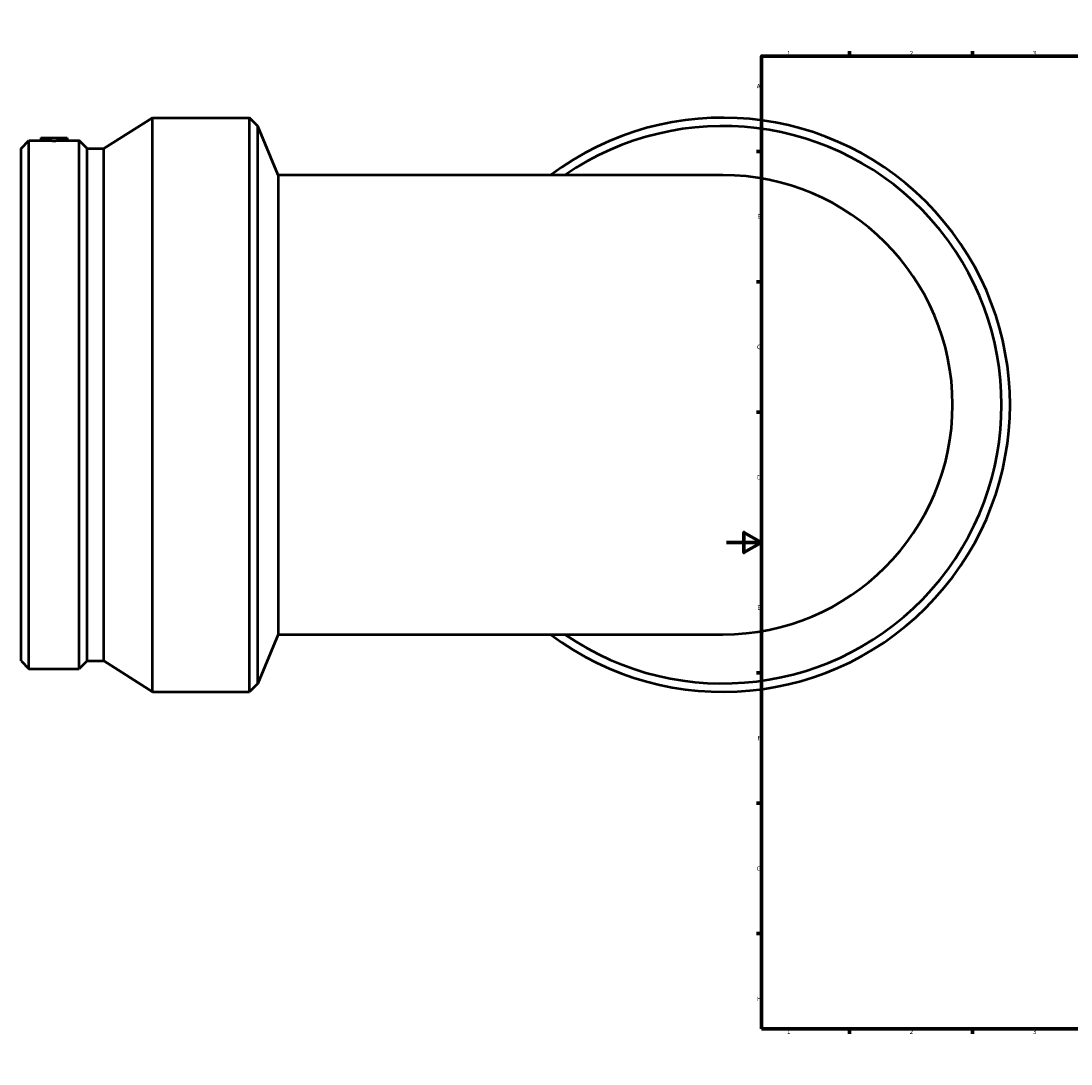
# Model space of a CAD drawing. Header units: millimetres. Extents: x -703 to 1635, y -454 to 1360.
# Tile 1 of 7: x -402 to 196, y 0 to 594. Entities that reach past the tile are written whole.
import ezdxf

# ---------------------------------------------------------------- set-up
doc = ezdxf.new("R2010")
doc.units = ezdxf.units.MM
doc.layers.add('Border (ISO)', color=7, linetype='Continuous', lineweight=70)
doc.layers.add('Visible (ISO)', color=7, linetype='Continuous', lineweight=50)
doc.styles.add('Note Text (ISO)', font='tahoma.ttf')

# ---------------------------------------------------------------- blocks, each defined once
blk = doc.blocks.new('Borders Default Border')
at = {"layer": 'Border (ISO)'}
for p, q in [((70.08, 574), (70.08, 576.9)), ((140.17, 574), (140.17, 576.9)), ((210.25, 574), (210.25, 576.9)), ((280.33, 574), (280.33, 576.9)), ((350.42, 574), (350.42, 576.9)), ((490.58, 574), (490.58, 576.9)), ((560.67, 574), (560.67, 576.9)), ((630.75, 574), (630.75, 576.9)), ((700.83, 574), (700.83, 576.9)), ((770.92, 574), (770.92, 576.9)), ((20, 519.75), (17.1, 519.75)), ((821, 519.75), (823.9, 519.75)), ((20, 445.5), (17.1, 445.5)), ((821, 445.5), (823.9, 445.5)), ((20, 371.25), (17.1, 371.25)), ((821, 371.25), (823.9, 371.25)), ((20, 222.75), (17.1, 222.75)), ((821, 222.75), (823.9, 222.75)), ((20, 148.5), (17.1, 148.5)), ((821, 148.5), (823.9, 148.5)), ((20, 74.25), (17.1, 74.25)), ((821, 74.25), (823.9, 74.25)), ((70.08, 20), (70.08, 17.1)), ((140.17, 20), (140.17, 17.1)), ((210.25, 20), (210.25, 17.1)), ((280.33, 20), (280.33, 17.1)), ((350.42, 20), (350.42, 17.1)), ((490.58, 20), (490.58, 17.1)), ((560.67, 20), (560.67, 17.1)), ((630.75, 20), (630.75, 17.1)), ((700.83, 20), (700.83, 17.1)), ((770.92, 20), (770.92, 17.1))]:
    blk.add_line(p, q, dxfattribs=at)
at = {"layer": 'Border (ISO)', "flags": 128}
for points in [[(420.5, 594), (420.5, 574), (414.73, 584), (426.27, 584), (420.5, 574)], [(20, 20), (20, 574), (821, 574), (821, 20), (20, 20)], [(0, 297), (20, 297), (10, 302.77), (10, 291.23), (20, 297)], [(841, 297), (821, 297), (831, 302.77), (831, 291.23), (821, 297)], [(420.5, 0), (420.5, 20), (414.73, 10), (426.27, 10), (420.5, 20)]]:
    blk.add_lwpolyline(points, dxfattribs=at)
at = {"layer": 'Border (ISO)', "color": 232, "true_color": 0xca0064, "char_height": 2.5, "attachment_point": 7, "style": 'Note Text (ISO)'}
for s, insert in [('1', (34.48, 574.4)), ('2', (104.37, 574.4)), ('3', (174.43, 574.35)), ('4', (244.42, 574.4)), ('5', (314.64, 574.35)), ('6', (384.66, 574.35)), ('7', (454.77, 574.4)), ('8', (524.81, 574.34)), ('9', (594.88, 574.35)), ('10', (664.29, 574.35)), ('11', (734.37, 574.4)), ('12', (804.46, 574.4)), ('A', (17.29, 555.62)), ('A', (821.59, 555.62)), ('B', (17.59, 481.37)), ('B', (821.89, 481.37)), ('C', (17.43, 407.08)), ('C', (821.73, 407.08)), ('D', (17.43, 332.88)), ('D', (821.73, 332.88)), ('E', (17.64, 258.63)), ('E', (821.94, 258.63)), ('F', (17.7, 184.38)), ('F', (822, 184.38)), ('G', (17.31, 110.08)), ('G', (821.61, 110.08)), ('H', (17.44, 35.88)), ('H', (821.74, 35.88)), ('1', (34.48, 17.1)), ('2', (104.37, 17.1)), ('3', (174.43, 17.05)), ('4', (244.42, 17.1)), ('5', (314.64, 17.05)), ('6', (384.66, 17.05)), ('7', (454.77, 17.1)), ('8', (524.81, 17.04)), ('9', (594.88, 17.05)), ('10', (664.29, 17.05)), ('11', (734.37, 17.1)), ('12', (804.46, 17.1))]:
    blk.add_mtext(s, dxfattribs=dict(at, insert=insert))

msp = doc.modelspace()

# ---------------------------------------------------------------- linework, layer by layer
at = {"layer": 'Visible (ISO)'}
for p, q in [((-354.496, 521.335), (-326.771, 538.927)), ((-326.771, 211.927), (-326.771, 538.927)), ((-326.771, 538.927), (-271.621, 538.927)), ((-271.621, 211.927), (-271.621, 538.927)), ((-266.833, 534.139), (-271.621, 538.927)), ((-266.833, 216.716), (-266.833, 534.139)), ((-255.271, 506.227), (-266.833, 534.139)), ((-390.271, 527.427), (-390.41, 525.847)), ((-390.271, 527.427), (-375.271, 527.427)), ((-375.271, 527.427), (-375.133, 525.847)), ((-401.621, 521.335), (-397.109, 525.847)), ((-401.621, 229.52), (-401.621, 521.335)), ((-397.109, 225.007), (-397.109, 525.847)), ((-397.109, 525.847), (-390.41, 525.847)), ((-375.133, 525.847), (-368.434, 525.847)), ((-368.434, 225.007), (-368.434, 525.847)), ((-363.921, 521.335), (-368.434, 525.847)), ((-363.921, 229.52), (-363.921, 521.335)), ((-363.921, 521.335), (-354.496, 521.335)), ((-354.496, 229.52), (-354.496, 521.335)), ((-255.271, 506.227), (-255.271, 244.627)), ((-2.041, 506.227), (-255.271, 506.227)), ((-255.271, 244.627), (-266.833, 216.716)), ((-255.271, 244.627), (-2.041, 244.627)), ((-401.621, 229.52), (-397.109, 225.007)), ((-363.921, 229.52), (-368.434, 225.007)), ((-363.921, 229.52), (-354.496, 229.52)), ((-354.496, 229.52), (-326.771, 211.927)), ((-397.109, 225.007), (-368.434, 225.007)), ((-266.833, 216.716), (-271.621, 211.927)), ((-326.771, 211.927), (-271.621, 211.927))]:
    msp.add_line(p, q, dxfattribs=at)
for radius, start, end in [(163.5, 233.130102, 126.869898), (158.711, 235.501241, 124.498759), (130.8, 270, 90)]:
    msp.add_arc((-2.041, 375.427), radius, start, end, dxfattribs=at)
msp.add_open_spline([(-375.133, 525.847), (-375.133, 525.847), (-375.324, 525.837), (-376.102, 525.801), (-376.689, 525.775), (-378.045, 525.726), (-378.903, 525.699), (-380.787, 525.663), (-381.811, 525.652), (-383.732, 525.652), (-384.756, 525.663), (-386.639, 525.699), (-387.498, 525.726), (-388.854, 525.775), (-389.44, 525.801), (-390.218, 525.837), (-390.41, 525.847), (-390.41, 525.847)], degree=3, knots=[1.1523869, 1.1523869, 1.1523869, 1.1523869, 1.4404103, 1.4404103, 1.7284337, 1.7284337, 2.0166038, 2.0166038, 2.3047739, 2.3047739, 2.592944, 2.592944, 2.8811141, 2.8811141, 3.1691374, 3.1691374, 3.4571608, 3.4571608, 3.4571608, 3.4571608], dxfattribs=at)

# ---------------------------------------------------------------- block references
msp.add_blockref('Borders Default Border', (0, 0))

doc.saveas('drawing.dxf')
